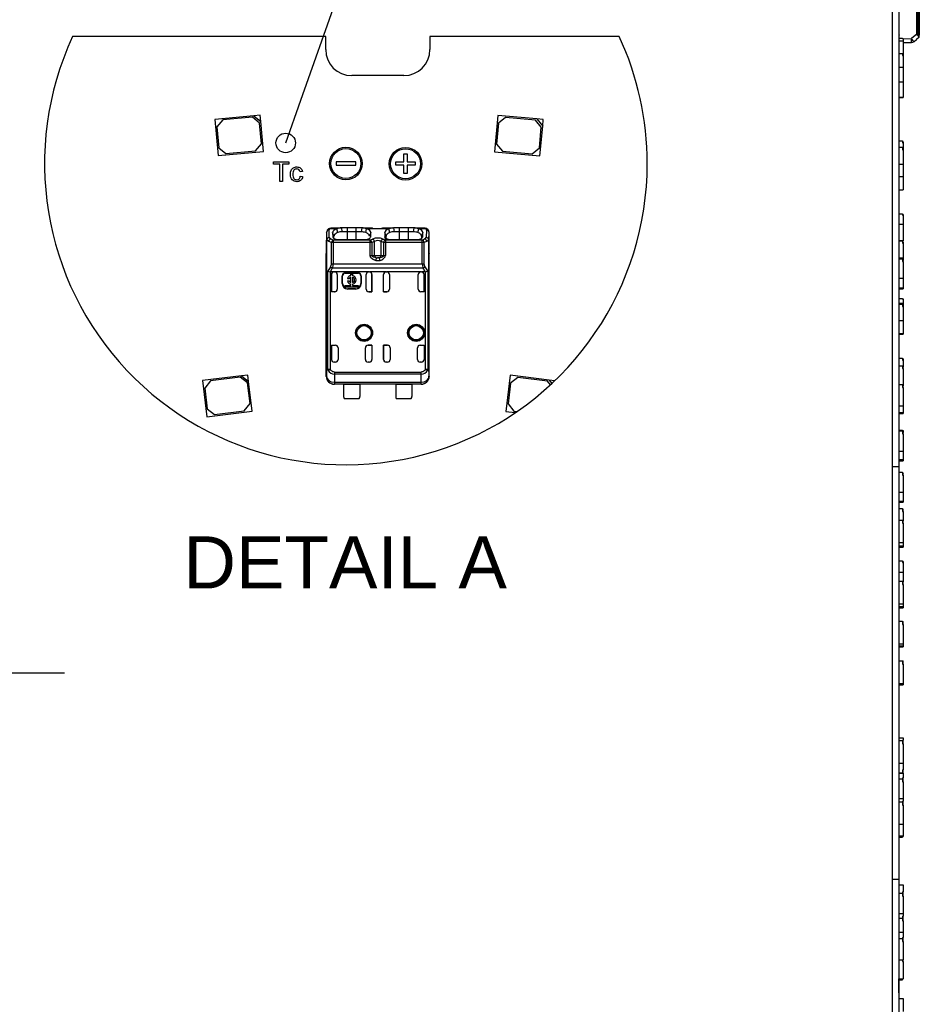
# Model space of a CAD drawing. Header units: millimetres. Extents: x 16 to 406, y 13 to 285.
# Tile 13 of 15: x 219 to 288, y 155 to 230. Entities that reach past the tile are written whole.
import ezdxf
from ezdxf import colors
from ezdxf.entities.mleader import LeaderData, LeaderLine
from ezdxf.enums import TextEntityAlignment as Align
from ezdxf.lldxf.tags import DXFTag
from ezdxf.math import Vec2, Vec3

# ---------------------------------------------------------------- set-up
doc = ezdxf.new("R2010")
doc.units = ezdxf.units.MM
for name, color, linetype in [('4010-411-12610_S', 7, 'Continuous'), ('Default', 7, 'Continuous'), ('LED_2835', 7, 'Continuous'), ('PCB_RDLED255', 7, 'Continuous')]:
    doc.layers.add(name, color=color, linetype=linetype)
doc.styles.add('SEACAD_Arial', font='arial.ttf')
tags = doc.linetypes.add('CENTER2', pattern=[28.575, 19.05, -3.175, 3.175, -3.175]).pattern_tags.tags
tags[10:11] = [DXFTag(74, 4), DXFTag(75, 0), DXFTag(340, '0'), DXFTag(46, 0.0), DXFTag(50, 0.0), DXFTag(44, 0.0), DXFTag(45, 0.0)]
tags[8:9] = [DXFTag(74, 4), DXFTag(75, 0), DXFTag(340, '0'), DXFTag(46, 0.0), DXFTag(50, 0.0), DXFTag(44, 0.0), DXFTag(45, 0.0)]
tags[6:7] = [DXFTag(74, 4), DXFTag(75, 0), DXFTag(340, '0'), DXFTag(46, 0.0), DXFTag(50, 0.0), DXFTag(44, 0.0), DXFTag(45, 0.0)]
tags[4:5] = [DXFTag(74, 4), DXFTag(75, 0), DXFTag(340, '0'), DXFTag(46, 0.0), DXFTag(50, 0.0), DXFTag(44, 0.0), DXFTag(45, 0.0)]

# ---------------------------------------------------------------- blocks, each defined once
blk = doc.blocks.new('_SE_FILLED')
at = {"color": 0}
blk.add_line((0, 0), (-1, 0), dxfattribs=at)
blk.add_solid([(0, 0), (-1, -0.1665), (-1, 0.1665), (0, 0)], dxfattribs=at)
blk = doc.blocks.new('SEANNOT_GROUP14')
at = {"layer": 'Default', "color": 7, "linetype": 'CENTER2'}
blk.add_line((91.539, 180.171), (222.039, 180.171), dxfattribs=at)
blk = doc.blocks.new('SE1')
at = {"layer": '4010-411-12610_S', "color": 7, "linetype": 'Continuous'}
for p, q in [((287.485, 229.215), (287.485, 234.109)), ((287.507, 229.215), (287.507, 234.109)), ((287.626, 229.151), (287.626, 232.917)), ((287.682, 232.888), (287.682, 229.151)), ((286.132, 228.925), (286.132, 231.275)), ((287.485, 229.215), (287.085, 228.879)), ((287.485, 229.215), (287.507, 229.215)), ((287.626, 229.151), (287.682, 229.151)), ((287.681, 229.039), (287.681, 229.149)), ((287.681, 229.039), (287.681, 229.149)), ((286.132, 229.046), (286.107, 229.046)), ((286.432, 228.873), (287.085, 228.879)), ((286.432, 228.573), (286.991, 228.578)), ((286.991, 228.578), (287.085, 228.579)), ((286.991, 228.578), (286.991, 228.578)), ((287.275, 228.649), (287.46, 228.805)), ((287.275, 228.649), (287.46, 228.804)), ((287.646, 228.96), (287.46, 228.805)), ((287.682, 229.037), (287.682, 229.04))]:
    blk.add_line(p, q, dxfattribs=at)
for centre, radius, start, end in [((286.407, 229.046), 0.3, 156.44354, 180), ((287.412, 229.168), 0.215, 343.84287, 355.48012), ((287.082, 228.879), 0.3, 270.5, 310), ((287.582, 229.037), 0.1, 309.99419, 360), ((287.583, 229.039), 0.0983, 309.34524, 352.5979)]:
    blk.add_arc(centre, radius, start, end, dxfattribs=at)
for centre, major_axis, ratio, start_param, end_param in [((287.582, 229.151), (-0.1, 0), 0.460753, 1.946366, 3.141593), ((287.082, 228.879), (-0.193, 0.23), 0.006685, 3.140919, 4.706789), ((287.082, 228.879), (0.003, -0.3), 0.008726, 0, 1.570727)]:
    blk.add_ellipse(centre, major_axis=major_axis, ratio=ratio, start_param=start_param, end_param=end_param, dxfattribs=at)
for points, knots in [([(287.618, 229.108), (287.607, 229.112), (287.585, 229.118), (287.555, 229.132), (287.527, 229.148), (287.5, 229.174), (287.49, 229.201), (287.485, 229.215)], [0, 0, 0, 0, 0.22116, 0.406893, 0.558337, 0.7658, 1, 1, 1, 1]), ([(287.626, 229.151), (287.62, 229.151), (287.595, 229.153), (287.564, 229.158), (287.539, 229.169), (287.53, 229.175), (287.521, 229.183), (287.512, 229.193), (287.508, 229.206), (287.507, 229.212), (287.507, 229.215)], [0, 0, 0, 0, 0.139359, 0.528699, 0.63957, 0.693828, 0.749169, 0.871848, 0.954914, 1, 1, 1, 1]), ([(287.646, 228.963), (287.645, 228.965), (287.644, 228.97), (287.642, 228.981), (287.638, 229.003), (287.631, 229.042), (287.623, 229.085), (287.618, 229.108)], [0.1255932, 0.1255932, 0.1255932, 0.1255932, 0.2419833, 0.3593718, 0.4749184, 0.720761, 1, 1, 1, 1])]:
    blk.add_open_spline(points, degree=3, knots=knots, dxfattribs=at)
at = {"layer": 'LED_2835', "color": 7, "linetype": 'Continuous'}
for p, q in [((286.107, 228.925), (286.382, 228.925)), ((286.107, 228.714), (286.432, 228.714)), ((286.382, 228.925), (286.382, 228.895)), ((286.382, 228.895), (286.432, 228.895)), ((286.432, 228.895), (286.432, 228.714)), ((286.432, 228.714), (286.432, 227.581)), ((286.107, 227.731), (286.382, 227.731)), ((286.382, 227.731), (286.382, 227.581)), ((286.382, 227.581), (286.432, 227.581)), ((286.432, 227.581), (286.432, 226.677)), ((286.107, 226.677), (286.432, 226.677)), ((286.432, 226.677), (286.432, 225.559)), ((286.107, 225.559), (286.432, 225.559)), ((286.432, 225.559), (286.432, 224.385)), ((286.107, 224.385), (286.432, 224.385)), ((286.107, 224.349), (286.432, 224.349)), ((286.432, 224.385), (286.432, 224.349)), ((286.107, 221.022), (286.382, 221.022)), ((286.382, 221.022), (286.382, 220.88)), ((286.382, 220.966), (286.432, 220.966)), ((286.382, 220.88), (286.432, 220.88)), ((286.432, 220.966), (286.432, 220.88)), ((286.432, 220.88), (286.432, 220.367)), ((286.107, 220.535), (286.382, 220.535)), ((286.382, 220.535), (286.382, 220.35)), ((286.382, 220.367), (286.432, 220.367)), ((286.382, 220.35), (286.432, 220.35)), ((286.432, 220.35), (286.432, 220.367)), ((286.432, 220.35), (286.432, 219.242)), ((286.107, 219.242), (286.432, 219.242)), ((286.432, 219.242), (286.432, 218.299)), ((286.107, 218.299), (286.432, 218.299)), ((286.432, 218.299), (286.432, 217.278)), ((286.107, 217.278), (286.432, 217.278)), ((286.107, 217.262), (286.432, 217.262)), ((286.432, 217.278), (286.432, 217.262)), ((286.107, 215.429), (286.382, 215.429)), ((286.382, 215.429), (286.382, 215.316)), ((286.382, 215.384), (286.432, 215.384)), ((286.382, 215.316), (286.432, 215.316)), ((286.432, 215.384), (286.432, 215.316)), ((286.432, 215.316), (286.432, 214.635)), ((286.107, 214.635), (286.432, 214.635)), ((286.432, 214.635), (286.432, 213.387)), ((286.107, 213.387), (286.432, 213.387)), ((286.107, 213.356), (286.382, 213.356)), ((286.382, 213.356), (286.382, 213.169)), ((286.382, 213.342), (286.432, 213.342)), ((286.382, 213.281), (286.432, 213.281)), ((286.432, 213.387), (286.432, 213.342)), ((286.432, 213.281), (286.432, 213.19)), ((286.382, 213.19), (286.432, 213.19)), ((286.382, 213.169), (286.432, 213.169)), ((286.432, 213.169), (286.432, 213.19)), ((286.432, 213.169), (286.432, 212.046)), ((286.107, 212.046), (286.432, 212.046)), ((286.107, 211.964), (286.382, 211.964)), ((286.382, 211.964), (286.382, 211.752)), ((286.382, 211.833), (286.432, 211.833)), ((286.382, 211.752), (286.432, 211.752)), ((286.432, 212.046), (286.432, 211.833)), ((286.432, 211.752), (286.432, 211.833)), ((286.432, 211.752), (286.432, 210.476)), ((286.107, 210.476), (286.432, 210.476)), ((286.432, 210.476), (286.432, 209.739)), ((286.107, 209.739), (286.432, 209.739)), ((286.107, 209.654), (286.432, 209.654)), ((286.432, 209.739), (286.432, 209.654)), ((286.107, 208.925), (286.382, 208.925)), ((286.382, 208.925), (286.382, 208.873)), ((286.382, 208.904), (286.432, 208.904)), ((286.382, 208.873), (286.432, 208.873)), ((286.432, 208.904), (286.432, 208.873)), ((286.432, 208.873), (286.432, 208.561)), ((286.107, 208.561), (286.432, 208.561)), ((286.107, 208.473), (286.382, 208.473)), ((286.382, 208.473), (286.382, 208.296)), ((286.382, 208.296), (286.432, 208.296)), ((286.382, 208.296), (286.432, 208.296)), ((286.432, 208.561), (286.432, 208.296)), ((286.432, 208.296), (286.432, 207.235)), ((286.107, 207.235), (286.432, 207.235)), ((286.432, 207.235), (286.432, 206.245)), ((286.107, 206.245), (286.432, 206.245)), ((286.107, 206.175), (286.432, 206.175)), ((286.432, 206.245), (286.432, 206.175)), ((286.107, 204.338), (286.382, 204.338)), ((286.382, 204.338), (286.382, 204.191)), ((286.382, 204.279), (286.432, 204.279)), ((286.382, 204.191), (286.432, 204.191)), ((286.432, 204.279), (286.432, 204.191)), ((286.432, 204.191), (286.432, 203.645)), ((286.107, 203.761), (286.382, 203.761)), ((286.382, 203.761), (286.382, 203.54)), ((286.382, 203.645), (286.432, 203.645)), ((286.382, 203.54), (286.432, 203.54)), ((286.432, 203.54), (286.432, 203.645)), ((286.432, 203.54), (286.432, 202.22)), ((286.107, 202.31), (286.382, 202.31)), ((286.382, 202.31), (286.382, 202.077)), ((286.382, 202.22), (286.432, 202.22)), ((286.382, 202.077), (286.432, 202.077)), ((286.432, 202.077), (286.432, 202.22)), ((286.432, 202.077), (286.432, 200.679)), ((286.107, 200.679), (286.432, 200.679)), ((286.432, 200.679), (286.432, 200.173)), ((286.107, 200.173), (286.432, 200.173)), ((286.107, 200.08), (286.432, 200.08)), ((286.432, 200.173), (286.432, 200.08)), ((286.107, 198.812), (286.382, 198.812)), ((286.107, 198.746), (286.382, 198.746)), ((286.382, 198.812), (286.382, 198.746)), ((286.382, 198.781), (286.432, 198.781)), ((286.382, 198.746), (286.382, 198.523)), ((286.382, 198.735), (286.432, 198.735)), ((286.382, 198.632), (286.432, 198.632)), ((286.382, 198.523), (286.432, 198.523)), ((286.432, 198.781), (286.432, 198.735)), ((286.432, 198.735), (286.432, 198.632)), ((286.432, 198.523), (286.432, 198.632)), ((286.432, 198.523), (286.432, 197.187)), ((286.107, 197.187), (286.432, 197.187)), ((286.432, 197.187), (286.432, 196.551)), ((286.107, 196.551), (286.432, 196.551)), ((286.107, 196.462), (286.432, 196.462)), ((286.432, 196.551), (286.432, 196.462)), ((286.107, 195.572), (286.382, 195.572)), ((286.382, 195.572), (286.382, 195.355)), ((286.382, 195.485), (286.432, 195.485)), ((286.382, 195.447), (286.432, 195.447)), ((286.382, 195.355), (286.432, 195.355)), ((286.432, 195.485), (286.432, 195.447)), ((286.432, 195.355), (286.432, 195.447)), ((286.432, 195.355), (286.432, 194.056)), ((286.107, 194.056), (286.432, 194.056)), ((286.432, 194.056), (286.432, 193.356)), ((286.107, 193.356), (286.432, 193.356)), ((286.107, 193.27), (286.432, 193.27)), ((286.432, 193.356), (286.432, 193.27)), ((286.107, 192.795), (286.382, 192.795)), ((286.382, 192.795), (286.382, 192.553)), ((286.382, 192.735), (286.432, 192.735)), ((286.382, 192.553), (286.432, 192.553)), ((286.432, 192.553), (286.432, 192.735)), ((286.432, 192.553), (286.432, 191.857)), ((286.107, 191.903), (286.382, 191.903)), ((286.382, 191.903), (286.382, 191.657)), ((286.382, 191.857), (286.432, 191.857)), ((286.382, 191.657), (286.432, 191.657)), ((286.432, 191.657), (286.432, 191.857)), ((286.432, 191.657), (286.432, 190.183)), ((286.107, 190.183), (286.432, 190.183)), ((286.107, 189.925), (286.432, 189.925)), ((286.107, 189.827), (286.432, 189.827)), ((286.432, 190.183), (286.432, 189.925)), ((286.432, 189.925), (286.432, 189.827)), ((286.107, 188.774), (286.382, 188.774)), ((286.382, 188.774), (286.382, 188.649)), ((286.382, 188.724), (286.432, 188.724)), ((286.382, 188.649), (286.432, 188.649)), ((286.432, 188.724), (286.432, 188.649)), ((286.432, 188.649), (286.432, 187.899)), ((286.107, 187.899), (286.432, 187.899)), ((286.432, 187.899), (286.432, 187.162)), ((286.107, 187.201), (286.382, 187.201)), ((286.382, 187.201), (286.382, 186.954)), ((286.382, 187.162), (286.432, 187.162)), ((286.382, 186.954), (286.432, 186.954)), ((286.432, 186.954), (286.432, 187.162)), ((286.432, 186.954), (286.432, 185.472)), ((286.107, 185.472), (286.432, 185.472)), ((286.432, 185.472), (286.432, 185.253)), ((286.107, 185.253), (286.432, 185.253)), ((286.107, 185.155), (286.432, 185.155)), ((286.432, 185.253), (286.432, 185.155)), ((286.107, 184.143), (286.382, 184.143)), ((286.382, 184.143), (286.382, 183.894)), ((286.382, 184.117), (286.432, 184.117)), ((286.382, 183.894), (286.432, 183.894)), ((286.432, 183.894), (286.432, 184.117)), ((286.432, 183.894), (286.432, 182.402)), ((286.107, 182.402), (286.432, 182.402)), ((286.107, 182.256), (286.432, 182.256)), ((286.432, 182.402), (286.432, 182.256)), ((286.432, 182.256), (286.432, 182.157)), ((286.107, 182.157), (286.432, 182.157)), ((286.107, 181.096), (286.382, 181.096)), ((286.382, 181.096), (286.382, 180.846)), ((286.382, 181.096), (286.432, 181.096)), ((286.382, 180.846), (286.432, 180.846)), ((286.432, 180.846), (286.432, 181.096)), ((286.432, 180.846), (286.432, 179.346)), ((286.107, 179.346), (286.432, 179.346)), ((286.107, 179.246), (286.432, 179.246)), ((286.432, 179.346), (286.432, 179.246)), ((286.107, 175.187), (286.432, 175.187)), ((286.107, 174.968), (286.382, 174.968)), ((286.382, 175.007), (286.432, 175.007)), ((286.382, 175.007), (286.382, 174.968)), ((286.382, 174.968), (286.382, 174.721)), ((286.382, 174.721), (286.432, 174.721)), ((286.432, 175.187), (286.432, 175.007)), ((286.432, 174.721), (286.432, 175.007)), ((286.432, 174.721), (286.432, 173.239)), ((286.107, 173.239), (286.432, 173.239)), ((286.432, 173.239), (286.432, 172.709)), ((286.107, 172.493), (286.382, 172.493)), ((286.107, 172.46), (286.432, 172.46)), ((286.382, 172.709), (286.432, 172.709)), ((286.382, 172.709), (286.382, 172.493)), ((286.382, 172.493), (286.382, 172.46)), ((286.432, 172.46), (286.432, 172.709)), ((286.432, 172.46), (286.432, 172.104)), ((286.107, 172.027), (286.382, 172.027)), ((286.382, 172.104), (286.432, 172.104)), ((286.382, 172.104), (286.382, 172.027)), ((286.382, 172.027), (286.382, 171.789)), ((286.382, 171.789), (286.432, 171.789)), ((286.432, 171.789), (286.432, 172.104)), ((286.432, 171.789), (286.432, 170.514)), ((286.107, 170.514), (286.432, 170.514)), ((286.107, 170.257), (286.382, 170.257)), ((286.382, 170.303), (286.432, 170.303)), ((286.382, 170.303), (286.382, 170.257)), ((286.382, 170.257), (286.382, 170.012)), ((286.432, 170.514), (286.432, 170.303)), ((286.432, 170.012), (286.432, 170.303)), ((286.382, 170.012), (286.432, 170.012)), ((286.432, 170.012), (286.432, 168.537)), ((286.107, 168.537), (286.432, 168.537)), ((286.432, 168.537), (286.432, 167.643)), ((286.107, 167.643), (286.432, 167.643)), ((286.107, 167.546), (286.382, 167.546)), ((286.382, 167.606), (286.432, 167.606)), ((286.382, 167.606), (286.382, 167.546)), ((286.432, 167.643), (286.432, 167.606)), ((286.107, 163.879), (286.432, 163.879)), ((286.382, 163.357), (286.432, 163.357)), ((286.382, 163.357), (286.382, 163.244)), ((286.432, 163.879), (286.432, 163.357)), ((286.432, 163.021), (286.432, 163.357)), ((286.107, 163.244), (286.382, 163.244)), ((286.382, 163.244), (286.382, 163.021)), ((286.382, 163.021), (286.432, 163.021)), ((286.432, 163.021), (286.432, 161.685)), ((286.107, 161.685), (286.432, 161.685)), ((286.107, 161.319), (286.382, 161.319)), ((286.382, 161.487), (286.432, 161.487)), ((286.382, 161.487), (286.382, 161.319)), ((286.382, 161.319), (286.382, 161.134)), ((286.382, 161.134), (286.432, 161.134)), ((286.432, 161.685), (286.432, 161.487)), ((286.432, 161.134), (286.432, 161.487)), ((286.432, 161.134), (286.432, 160.262)), ((286.107, 160.262), (286.432, 160.262)), ((286.107, 159.756), (286.382, 159.756)), ((286.382, 159.846), (286.432, 159.846)), ((286.382, 159.846), (286.382, 159.756)), ((286.382, 159.756), (286.382, 159.523)), ((286.432, 160.262), (286.432, 159.846)), ((286.432, 159.523), (286.432, 159.846)), ((286.382, 159.523), (286.432, 159.523)), ((286.432, 159.523), (286.432, 158.124)), ((286.107, 158.124), (286.432, 158.124)), ((286.382, 158.124), (286.382, 157.997)), ((286.432, 157.997), (286.432, 158.124)), ((286.382, 157.997), (286.432, 157.997)), ((286.432, 157.997), (286.432, 156.669)), ((286.107, 156.669), (286.432, 156.669)), ((286.112, 156.58), (286.382, 156.58)), ((286.382, 156.669), (286.382, 156.58)), ((286.107, 155.15), (286.432, 155.15)), ((286.432, 155.15), (286.432, 154.167))]:
    blk.add_line(p, q, dxfattribs=at)
at = {"layer": 'PCB_RDLED255', "color": 7, "linetype": 'Continuous'}
for p, q in [((285.607, 241.921), (285.607, 196.014)), ((286.107, 241.921), (286.107, 196.014)), ((285.607, 196.014), (285.607, 164.328)), ((285.607, 196.014), (286.107, 196.014)), ((286.107, 196.014), (286.107, 164.328)), ((285.607, 164.328), (285.607, 118.421)), ((285.607, 164.328), (286.107, 164.328)), ((286.107, 164.328), (286.107, 118.421)), ((286.112, 155.654), (286.112, 156.669)), ((286.107, 155.654), (286.112, 155.654)), ((286.112, 155.598), (286.107, 155.598)), ((286.112, 155.598), (286.112, 155.653))]:
    blk.add_line(p, q, dxfattribs=at)
blk = doc.blocks.new('SE4')
at = {"layer": '4010-411-12610_S', "color": 7, "linetype": 'Continuous'}
for p, q in [((242.163, 213.994), (242.213, 214.088)), ((242.377, 213.6), (242.363, 214.182)), ((242.96, 214.276), (242.403, 214.276)), ((242.559, 214.336), (243.312, 214.336)), ((243.034, 213.995), (242.962, 214.276)), ((243.753, 214.336), (243.312, 214.336)), ((243.312, 214.336), (243.352, 214.037)), ((243.753, 214.037), (243.352, 214.037)), ((243.753, 214.336), (243.753, 214.037)), ((244.453, 214.336), (243.753, 214.336)), ((244.453, 214.037), (243.753, 214.037)), ((243.753, 214.037), (243.753, 213.441)), ((244.453, 214.037), (244.453, 214.336)), ((244.894, 214.336), (244.453, 214.336)), ((244.854, 214.037), (244.453, 214.037)), ((244.453, 213.441), (244.453, 214.037)), ((244.854, 214.037), (244.894, 214.336)), ((244.894, 214.336), (245.682, 214.336)), ((245.177, 213.994), (245.249, 214.275)), ((246.96, 214.276), (245.247, 214.276)), ((245.682, 214.336), (245.709, 214.335)), ((246.497, 214.336), (246.524, 214.336)), ((246.524, 214.336), (247.312, 214.336)), ((247.034, 213.995), (246.962, 214.276)), ((247.312, 214.336), (247.352, 214.037)), ((247.753, 214.336), (247.312, 214.336)), ((247.753, 214.037), (247.352, 214.037)), ((247.753, 214.336), (247.753, 214.037)), ((248.453, 214.336), (247.753, 214.336)), ((247.753, 214.037), (247.753, 213.441)), ((248.453, 214.037), (247.753, 214.037)), ((248.894, 214.336), (248.453, 214.336)), ((248.453, 214.037), (248.453, 214.336)), ((248.854, 214.037), (248.453, 214.037)), ((248.453, 213.441), (248.453, 214.037)), ((248.854, 214.037), (248.894, 214.336)), ((248.894, 214.336), (249.647, 214.336)), ((249.177, 213.994), (249.249, 214.275)), ((249.803, 214.276), (249.247, 214.276)), ((249.843, 214.182), (249.83, 213.6)), ((242.163, 213.994), (242.163, 212.386)), ((242.163, 213.994), (242.177, 213.412)), ((242.177, 203.624), (242.177, 213.412)), ((242.182, 213.412), (242.177, 213.412)), ((242.182, 203.624), (242.182, 213.412)), ((242.337, 213.306), (242.182, 213.412)), ((242.562, 213.232), (242.337, 213.306)), ((242.64, 213.992), (242.643, 213.663)), ((242.74, 213.709), (242.64, 213.992)), ((242.687, 213.42), (242.687, 213.232)), ((242.687, 213.42), (245.519, 213.42)), ((242.742, 213.549), (242.74, 213.709)), ((243.254, 213.441), (244.954, 213.441)), ((245.566, 213.991), (245.466, 213.709)), ((245.519, 213.232), (245.519, 213.42)), ((245.563, 213.663), (245.566, 213.992)), ((245.857, 213.3), (245.645, 213.232)), ((245.857, 212.236), (245.857, 213.3)), ((246.562, 213.232), (246.35, 213.3)), ((246.35, 213.3), (246.35, 212.236)), ((246.64, 213.992), (246.643, 213.663)), ((246.74, 213.709), (246.64, 213.992)), ((246.743, 213.381), (246.643, 213.663)), ((246.687, 213.42), (249.519, 213.42)), ((246.687, 213.42), (246.687, 213.232)), ((246.742, 213.549), (246.74, 213.709)), ((247.254, 213.441), (248.954, 213.441)), ((249.466, 213.709), (249.465, 213.591)), ((249.566, 213.991), (249.466, 213.709)), ((249.519, 213.232), (249.519, 213.42)), ((249.563, 213.663), (249.566, 213.992)), ((249.87, 213.306), (249.645, 213.232)), ((250.024, 213.412), (249.87, 213.306)), ((250.03, 213.412), (250.024, 213.412)), ((250.024, 203.624), (250.024, 213.412)), ((250.03, 213.412), (250.043, 213.994)), ((250.03, 213.412), (250.03, 203.624)), ((250.043, 212.386), (250.043, 213.994)), ((242.562, 211.592), (242.562, 213.232)), ((242.687, 213.232), (242.562, 213.232)), ((245.519, 213.232), (242.687, 213.232)), ((242.687, 213.232), (242.687, 211.592)), ((245.519, 212.236), (245.519, 213.232)), ((245.645, 213.232), (245.519, 213.232)), ((245.645, 213.232), (245.645, 212.236)), ((246.687, 213.232), (246.562, 213.232)), ((246.562, 212.236), (246.562, 213.232)), ((249.519, 213.232), (246.687, 213.232)), ((246.687, 213.232), (246.687, 212.236)), ((249.519, 211.592), (249.519, 213.232)), ((249.645, 213.232), (249.519, 213.232)), ((249.645, 213.232), (249.645, 211.592)), ((242.153, 202.936), (242.153, 212.386)), ((242.163, 212.386), (242.153, 212.386)), ((242.163, 212.386), (242.163, 212.393)), ((245.519, 212.236), (245.645, 212.236)), ((245.645, 212.236), (245.857, 212.236)), ((245.991, 212.039), (245.768, 212.107)), ((245.857, 212.236), (246.35, 212.236)), ((245.991, 212.039), (245.961, 211.843)), ((245.961, 211.843), (246.245, 211.843)), ((246.091, 212.036), (246.075, 212.036)), ((246.215, 212.039), (246.091, 212.036)), ((246.215, 212.039), (246.245, 211.843)), ((246.35, 212.236), (246.562, 212.236)), ((246.562, 212.236), (246.687, 212.236)), ((250.044, 212.393), (250.043, 212.386)), ((250.053, 212.386), (250.043, 212.386)), ((250.053, 202.936), (250.053, 212.386)), ((242.467, 211.365), (242.268, 211.029)), ((242.268, 203.496), (242.268, 211.029)), ((242.562, 211.592), (242.687, 211.592)), ((249.596, 211.252), (242.61, 211.252)), ((242.687, 211.592), (249.519, 211.592)), ((249.519, 211.592), (249.645, 211.592)), ((249.939, 211.033), (249.739, 211.365)), ((249.939, 211.033), (249.939, 203.496)), ((242.447, 210.971), (242.447, 203.496)), ((242.447, 210.971), (242.465, 210.969)), ((242.748, 210.969), (242.465, 210.969)), ((242.548, 209.436), (242.548, 210.769)), ((242.549, 210.769), (242.548, 210.769)), ((242.549, 210.769), (242.549, 209.443)), ((242.748, 210.969), (242.793, 210.969)), ((245.413, 210.969), (242.793, 210.969)), ((242.993, 210.769), (242.993, 209.636)), ((243.377, 210.069), (243.377, 210.669)), ((243.403, 210.669), (243.377, 210.669)), ((243.403, 210.069), (243.403, 210.669)), ((243.603, 210.896), (244.603, 210.896)), ((243.603, 210.896), (243.603, 210.869)), ((243.603, 210.869), (244.603, 210.869)), ((243.905, 210.437), (243.778, 210.437)), ((243.778, 210.271), (243.905, 210.271)), ((244.039, 210.789), (244.172, 210.789)), ((244.039, 210.685), (244.039, 210.789)), ((244.039, 210.148), (244.039, 210.561)), ((244.172, 210.789), (244.172, 210.685)), ((244.172, 210.561), (244.172, 210.148)), ((244.603, 210.869), (244.603, 210.896)), ((244.83, 210.669), (244.803, 210.669)), ((244.803, 210.669), (244.803, 210.069)), ((244.83, 210.669), (244.83, 210.069)), ((245.213, 209.636), (245.213, 210.769)), ((245.413, 210.969), (245.459, 210.969)), ((246.748, 210.969), (245.459, 210.969)), ((245.657, 210.769), (245.657, 209.443)), ((245.659, 210.769), (245.657, 210.769)), ((245.659, 209.436), (245.659, 210.769)), ((246.548, 209.436), (246.548, 210.769)), ((246.549, 210.769), (246.548, 210.769)), ((246.549, 209.443), (246.549, 210.769)), ((246.748, 210.969), (246.793, 210.969)), ((249.413, 210.969), (246.793, 210.969)), ((246.993, 210.769), (246.993, 209.636)), ((249.213, 209.636), (249.213, 210.769)), ((249.413, 210.969), (249.459, 210.969)), ((249.741, 210.969), (249.459, 210.969)), ((249.657, 210.769), (249.657, 209.443)), ((249.659, 210.769), (249.657, 210.769)), ((249.659, 209.436), (249.659, 210.769)), ((249.759, 203.496), (249.759, 210.971)), ((243.377, 210.069), (243.403, 210.069)), ((243.611, 209.789), (243.611, 209.921)), ((243.611, 209.921), (244.039, 209.921)), ((244.599, 209.789), (243.611, 209.789)), ((244.403, 209.669), (243.803, 209.669)), ((243.803, 209.669), (243.803, 209.643)), ((244.403, 209.643), (243.803, 209.643)), ((244.039, 209.921), (244.039, 210.023)), ((244.172, 210.023), (244.172, 209.921)), ((244.172, 209.921), (244.599, 209.921)), ((244.403, 209.643), (244.403, 209.669)), ((244.599, 209.921), (244.599, 209.789)), ((244.803, 210.069), (244.83, 210.069)), ((242.549, 209.443), (242.548, 209.436)), ((242.793, 209.436), (242.548, 209.436)), ((242.801, 209.443), (242.549, 209.443)), ((242.801, 209.443), (242.793, 209.436)), ((245.406, 209.443), (245.657, 209.443)), ((245.406, 209.443), (245.413, 209.436)), ((245.659, 209.436), (245.413, 209.436)), ((245.657, 209.443), (245.659, 209.436)), ((246.549, 209.443), (246.548, 209.436)), ((246.793, 209.436), (246.548, 209.436)), ((246.549, 209.443), (246.8, 209.443)), ((246.8, 209.443), (246.793, 209.436)), ((249.657, 209.443), (249.406, 209.443)), ((249.406, 209.443), (249.413, 209.436)), ((249.659, 209.436), (249.413, 209.436)), ((249.657, 209.443), (249.659, 209.436)), ((242.548, 204.236), (242.548, 205.336)), ((242.548, 205.336), (242.853, 205.336)), ((242.549, 205.329), (242.548, 205.336)), ((242.549, 205.329), (242.853, 205.329)), ((242.549, 205.329), (242.549, 204.236)), ((242.853, 205.329), (242.853, 205.336)), ((243.053, 205.136), (243.053, 204.236)), ((245.153, 204.236), (245.153, 205.136)), ((245.353, 205.336), (245.659, 205.336)), ((245.353, 205.336), (245.353, 205.329)), ((245.657, 205.329), (245.353, 205.329)), ((245.657, 205.329), (245.659, 205.336)), ((245.657, 205.329), (245.657, 204.236)), ((245.659, 205.336), (245.659, 204.236)), ((246.548, 204.236), (246.548, 205.336)), ((246.548, 205.336), (246.853, 205.336)), ((246.549, 205.329), (246.548, 205.336)), ((246.853, 205.329), (246.549, 205.329)), ((246.549, 205.329), (246.549, 204.236)), ((246.853, 205.329), (246.853, 205.336)), ((247.053, 205.136), (247.053, 204.236)), ((249.153, 204.236), (249.153, 205.136)), ((249.353, 205.336), (249.659, 205.336)), ((249.353, 205.336), (249.353, 205.329)), ((249.353, 205.329), (249.657, 205.329)), ((249.657, 205.329), (249.659, 205.336)), ((249.657, 205.329), (249.657, 204.236)), ((249.659, 205.336), (249.659, 204.236)), ((242.548, 204.236), (242.549, 204.236)), ((245.657, 204.236), (245.659, 204.236)), ((246.548, 204.236), (246.549, 204.236)), ((249.657, 204.236), (249.659, 204.236)), ((242.177, 203.624), (242.17, 202.953)), ((242.177, 203.624), (242.182, 203.624)), ((242.268, 203.496), (242.447, 203.496)), ((242.282, 203.41), (242.447, 203.496)), ((242.853, 204.036), (242.748, 204.036)), ((245.459, 204.036), (245.353, 204.036)), ((246.853, 204.036), (246.748, 204.036)), ((249.459, 204.036), (249.353, 204.036)), ((249.759, 203.496), (249.939, 203.496)), ((249.914, 203.416), (249.759, 203.496)), ((250.024, 203.624), (250.03, 203.624)), ((250.037, 202.953), (250.03, 203.624)), ((242.153, 202.936), (242.17, 202.953)), ((242.775, 203.115), (242.771, 202.493)), ((242.776, 203.268), (249.43, 203.268)), ((242.776, 203.268), (242.776, 203.115)), ((249.43, 203.115), (242.776, 203.115)), ((249.43, 203.115), (249.43, 203.268)), ((249.436, 202.493), (249.431, 203.115)), ((249.924, 203.41), (249.914, 203.416)), ((250.037, 202.953), (250.053, 202.936)), ((242.768, 202.351), (242.753, 202.351)), ((242.753, 202.336), (242.753, 202.351)), ((243.478, 202.336), (242.753, 202.336)), ((242.768, 202.351), (242.77, 202.353)), ((242.77, 202.493), (249.436, 202.493)), ((242.77, 202.493), (242.77, 202.353)), ((249.437, 202.353), (242.77, 202.353)), ((243.478, 202.338), (244.728, 202.338)), ((243.478, 202.338), (243.478, 201.386)), ((244.728, 202.338), (244.728, 201.386)), ((247.478, 202.336), (244.728, 202.336)), ((247.478, 202.338), (248.728, 202.338)), ((247.478, 202.338), (247.478, 201.386)), ((248.728, 202.338), (248.728, 201.386)), ((249.453, 202.336), (248.728, 202.336)), ((249.437, 202.353), (249.437, 202.493)), ((249.437, 202.353), (249.438, 202.351)), ((249.438, 202.351), (249.453, 202.351)), ((249.453, 202.336), (249.453, 202.351)), ((243.528, 201.236), (244.678, 201.236)), ((247.528, 201.236), (248.678, 201.236))]:
    blk.add_line(p, q, dxfattribs=at)
for centre, radius in [((245.053, 206.286), 0.657), ((245.053, 206.286), 0.586), ((245.053, 206.286), 0.552), ((245.053, 206.286), 0.55), ((249.053, 206.286), 0.657), ((249.053, 206.286), 0.586), ((249.053, 206.286), 0.552), ((249.053, 206.286), 0.55)]:
    blk.add_circle(centre, radius, dxfattribs=at)
for centre, radius, start, end in [((242.358, 213.987), 0.195, 88.48459, 177.9947), ((242.512, 213.951), 0.373, 90.19516, 125.28661), ((243.262, 213.57), 0.768, 86.27538, 113.21533), ((243.32, 213.055), 0.983, 88.10108, 107.04825), ((244.867, 212.909), 1.128, 74.19842, 90.66781), ((244.945, 213.575), 0.763, 66.72984, 93.84838), ((246.103, 216.279), 1.983, 258.55092, 281.47508), ((247.262, 213.569), 0.768, 86.25794, 113.18384), ((247.32, 213.055), 0.983, 88.1004, 107.04597), ((248.867, 212.909), 1.128, 74.19853, 90.66868), ((248.945, 213.575), 0.763, 66.7079, 93.85406), ((249.71, 213.975), 0.346, 45.99094, 81.64475), ((249.827, 214.11), 0.167, 43.11758, 98.16286), ((249.849, 213.987), 0.195, 2.00873, 91.51606), ((249.69, 213.984), 0.353, 0.50266, 42.65083), ((242.388, 213.394), 0.207, 93.11464, 174.83654), ((242.565, 213.271), 0.231, 105.46612, 171.31299), ((242.656, 213.804), 0.346, 216.13014, 243.83762), ((242.941, 214.32), 0.935, 242.0828, 254.23594), ((242.809, 213.202), 0.249, 119.27157, 173.17257), ((245.397, 213.202), 0.249, 6.8284, 60.72731), ((246.103, 212.444), 1.122, 68.51839, 111.48167), ((245.627, 213.265), 0.232, 8.5939, 73.72372), ((246.103, 212.952), 0.426, 54.70197, 125.29806), ((246.95, 214.345), 0.962, 243.05736, 254.18187), ((246.809, 213.202), 0.249, 119.27675, 173.16842), ((249.265, 214.319), 0.934, 285.76195, 297.932), ((249.397, 213.202), 0.249, 6.82926, 60.7266), ((249.55, 213.804), 0.346, 296.17127, 323.85879), ((249.641, 213.271), 0.231, 8.61283, 74.6201), ((249.819, 213.394), 0.206, 5.04876, 86.99137), ((246.059, 212.704), 0.668, 264.13428, 271.30051), ((242.513, 211.479), 0.513, 241.46541, 262.63248), ((243.764, 210.484), 1.386, 146.32471, 159.48489), ((242.201, 211.61), 0.362, 317.48896, 357.18392), ((242.765, 211.594), 0.376, 217.5468, 245.63361), ((241.866, 211.6), 0.821, 334.90956, 359.42448), ((250.348, 211.602), 0.829, 180.69705, 204.96949), ((248.443, 210.484), 1.386, 20.5133, 33.67456), ((250.009, 211.611), 0.365, 183.00931, 222.31929), ((249.712, 211.396), 0.427, 276.32785, 301.97261), ((243.603, 210.669), 0.226, 90, 180), ((243.603, 210.669), 0.2, 90, 180), ((244.105, 210.354), 0.337, 101.32726, 165.79581), ((244.105, 210.354), 0.337, 194.20419, 258.67274), ((244.105, 210.354), 0.217, 107.78466, 157.56802), ((244.105, 210.354), 0.217, 202.43198, 252.21534), ((244.105, 210.354), 0.337, 281.32726, 78.67274), ((244.105, 210.354), 0.217, 287.78466, 72.21534), ((244.603, 210.669), 0.226, 0, 90), ((244.603, 210.669), 0.2, 0, 90), ((243.803, 210.069), 0.426, 180, 270), ((243.803, 210.069), 0.4, 180, 270), ((244.403, 210.069), 0.426, 270, 360), ((244.403, 210.069), 0.4, 270, 0), ((242.853, 204.236), 0.2, 270, 0), ((245.353, 204.236), 0.2, 180, 270), ((246.853, 204.236), 0.2, 270, 0), ((249.353, 204.236), 0.2, 180, 270), ((242.481, 203.487), 0.213, 177.68902, 201.18316), ((249.723, 203.489), 0.216, 338.80787, 1.99039), ((242.77, 202.953), 0.6, 180.00397, 269.99564), ((242.788, 203.696), 0.581, 209.48442, 268.81258), ((249.418, 203.697), 0.582, 271.25693, 330.52506), ((249.436, 202.953), 0.6, 270.00436, 359.99716), ((243.728, 201.386), 0.25, 180, 216.8699), ((244.478, 201.386), 0.25, 323.1301, 0), ((247.728, 201.386), 0.25, 180, 216.8699), ((248.478, 201.386), 0.25, 323.1301, 0)]:
    blk.add_arc(centre, radius, start, end, dxfattribs=at)
for centre, major_axis, ratio, start_param, end_param in [((242.403, 214.088), (0.148, -0.134), 0.8975, 3.122934, 3.932999), ((242.403, 214.088), (0.148, -0.134), 0.8975, 2.254597, 3.122934), ((243.265, 214.184), (0.902, -0.001), 0.342128, 2.840825, 3.150345), ((242.559, 214.136), (0, -0.2), 0.754543, 3.141545, 3.42208), ((249.647, 214.136), (0, 0.2), 0.754543, 5.888059, 6.283069), ((248.943, 214.184), (-0.9, 0), 0.34204, 3.132956, 3.443098), ((242.377, 213.412), (-0.2, -0.005), 0.939661, 4.689874, 6.257729), ((244.907, 213.663), (0.938, 0), 0.34202, -0.859272, -0.576897), ((249.83, 213.412), (-0.2, 0.005), 0.939661, 3.166998, 4.734915), ((242.753, 212.386), (-0.6, 0), 0.999962, 6.103357, 6.283185), ((246.021, 212.236), (0, -0.2), 0.821429, 4.712389, 6.100671), ((246.185, 212.236), (0, 0.2), 0.821429, 3.324107, 4.712389), ((249.453, 212.386), (-0.6, 0), 0.999962, 3.141593, 3.321418), ((242.748, 210.769), (0.2, 0), 0.999994, 1.570796, 3.141593), ((242.749, 210.769), (0.2, 0), 0.999994, 1.570796, 3.141593), ((242.793, 210.769), (0.2, 0), 0.999848, 0, 1.570796), ((245.413, 210.769), (-0.2, 0), 0.999848, 4.712389, 6.283185), ((245.457, 210.769), (-0.2, 0), 0.999994, 3.141593, 4.712389), ((245.459, 210.769), (-0.2, 0), 0.999994, 3.141593, 4.712389), ((246.748, 210.769), (0.2, 0), 0.999994, 1.570796, 3.141593), ((246.749, 210.769), (0.2, 0), 0.999994, 1.570796, 3.141593), ((246.793, 210.769), (0.2, 0), 0.999848, 0, 1.570796), ((249.413, 210.769), (-0.2, 0), 0.999848, 4.712389, 6.283185), ((249.457, 210.769), (-0.2, 0), 0.999994, 3.141593, 4.712389), ((249.459, 210.769), (-0.2, 0), 0.999994, 3.141593, 4.712389), ((242.793, 209.636), (0.141, 0.141), 0.999695, 3.926839, 5.497939), ((242.8, 209.643), (0.141, 0.141), 0.999695, 3.932239, 4.712389), ((245.413, 209.636), (-0.141, 0.141), 0.999695, 0.785246, 2.356347), ((245.406, 209.643), (-0.141, 0.141), 0.999695, 1.570796, 2.356347), ((246.793, 209.636), (0.141, 0.141), 0.999695, 3.926838, 5.497939), ((246.8, 209.643), (0.141, 0.141), 0.999695, 3.926838, 4.712389), ((249.413, 209.636), (-0.141, 0.141), 0.999695, 0.785246, 2.356347), ((249.406, 209.643), (-0.141, 0.141), 0.999695, 1.570796, 2.356347), ((242.853, 205.136), (0, -0.2), 0.999848, 1.570796, 3.141601), ((242.853, 205.129), (0, -0.2), 0.999848, 1.570796, 3.141601), ((245.353, 205.136), (0, -0.2), 0.999848, 3.141593, 4.712389), ((245.353, 205.129), (0, -0.2), 0.999848, 3.141592, 4.712389), ((246.853, 205.136), (0, -0.2), 0.999848, 1.570796, 3.141593), ((246.853, 205.129), (0, -0.2), 0.999848, 1.570796, 3.141593), ((249.353, 205.136), (0, -0.2), 0.999848, 3.141593, 4.712389), ((249.353, 205.129), (0, -0.2), 0.999848, 3.141592, 4.712389), ((242.748, 204.236), (0.2, 0), 0.999994, 3.141593, 4.712389), ((242.749, 204.236), (0.2, 0), 0.999994, 3.141593, 4.712375), ((245.457, 204.236), (-0.2, 0), 0.999994, 1.570796, 3.141593), ((245.459, 204.236), (-0.2, 0), 0.999994, 1.570796, 3.141593), ((246.748, 204.236), (0.2, 0), 0.999994, 3.141593, 4.712389), ((246.749, 204.236), (0.2, 0), 0.999994, 3.141593, 4.712389), ((249.457, 204.236), (-0.2, 0), 0.999994, 1.57081, 3.141593), ((249.459, 204.236), (-0.2, 0), 0.999994, 1.570796, 3.141593), ((242.753, 202.936), (0.424, 0.424), 0.999924, 2.35623, 3.926978), ((242.77, 202.953), (-0.6, 0.006), 0.766027, 0.013567, 1.579437), ((249.437, 202.953), (-0.6, -0.006), 0.766027, 1.562157, 3.128038), ((249.453, 202.936), (-0.424, 0.424), 0.999924, 2.356207, 3.926956)]:
    blk.add_ellipse(centre, major_axis=major_axis, ratio=ratio, start_param=start_param, end_param=end_param, dxfattribs=at)
for points, degree, knots in [([(242.403, 214.276), (242.411, 214.285), (242.427, 214.303), (242.46, 214.322), (242.503, 214.334), (242.54, 214.335), (242.559, 214.336)], 3, [0, 0, 0, 0, 0.227998, 0.471255, 0.728745, 1, 1, 1, 1]), ([(242.643, 213.663), (242.643, 213.637), (242.656, 213.609), (242.713, 213.556), (242.757, 213.531), (242.873, 213.487), (242.944, 213.469), (243.095, 213.446), (243.176, 213.441), (243.254, 213.441)], 3, [0, 0, 0, 0, 0.25, 0.25, 0.5, 0.5, 0.75, 0.75, 1, 1, 1, 1]), ([(243.032, 213.994), (243.011, 213.984), (242.966, 213.963), (242.906, 213.929), (242.851, 213.891), (242.805, 213.851), (242.769, 213.806), (242.745, 213.759), (242.742, 213.726), (242.741, 213.709)], 3, [0, 0, 0, 0, 0.119175, 0.246235, 0.381187, 0.524038, 0.67479, 0.833445, 1, 1, 1, 1]), ([(244.954, 213.441), (245.11, 213.44), (245.27, 213.464), (245.497, 213.546), (245.56, 213.607), (245.564, 213.663)], 3, [0, 0, 0, 0, 0.5, 0.5, 1, 1, 1, 1]), ([(245.466, 213.709), (245.465, 213.723), (245.463, 213.75), (245.448, 213.789), (245.425, 213.826), (245.381, 213.874), (245.306, 213.931), (245.218, 213.973), (245.175, 213.995)], 3, [0, 0, 0, 0, 0.129424, 0.256929, 0.382523, 0.506216, 0.751084, 1, 1, 1, 1]), ([(246.643, 213.663), (246.643, 213.637), (246.656, 213.609), (246.713, 213.556), (246.757, 213.531), (246.873, 213.487), (246.944, 213.469), (247.095, 213.446), (247.176, 213.441), (247.254, 213.441)], 3, [0, 0, 0, 0, 0.25, 0.25, 0.5, 0.5, 0.75, 0.75, 1, 1, 1, 1]), ([(247.032, 213.994), (247.011, 213.984), (246.966, 213.963), (246.906, 213.929), (246.851, 213.891), (246.805, 213.851), (246.769, 213.806), (246.745, 213.759), (246.742, 213.726), (246.741, 213.709)], 3, [0, 0, 0, 0, 0.119189, 0.246257, 0.381214, 0.524065, 0.674813, 0.833458, 1, 1, 1, 1]), ([(248.954, 213.441), (249.11, 213.44), (249.27, 213.464), (249.497, 213.546), (249.56, 213.607), (249.564, 213.663)], 3, [0, 0, 0, 0, 0.5, 0.5, 1, 1, 1, 1]), ([(249.466, 213.709), (249.465, 213.723), (249.463, 213.75), (249.448, 213.789), (249.425, 213.826), (249.381, 213.874), (249.306, 213.931), (249.218, 213.973), (249.175, 213.995)], 3, [0, 0, 0, 0, 0.129424, 0.256929, 0.382523, 0.506216, 0.751084, 1, 1, 1, 1]), ([(245.961, 211.843), (245.772, 211.879), (245.651, 211.985), (245.531, 212.089), (245.519, 212.236)], 2, [0, 0, 0, 0.5, 0.5, 1, 1, 1]), ([(245.768, 212.107), (245.737, 212.123), (245.707, 212.141), (245.661, 212.184), (245.645, 212.21), (245.645, 212.236)], 3, [0, 0, 0, 0, 0.5, 0.5, 1, 1, 1, 1]), ([(246.562, 212.236), (246.561, 212.23), (246.558, 212.215), (246.546, 212.188), (246.519, 212.156), (246.478, 212.128), (246.403, 212.087), (246.314, 212.054), (246.24, 212.043), (246.215, 212.039)], 3, [0, 0, 0, 0, 0.043186, 0.098981, 0.205363, 0.325965, 0.45185, 0.820133, 1, 1, 1, 1]), ([(246.245, 211.843), (246.266, 211.847), (246.324, 211.859), (246.431, 211.897), (246.554, 211.973), (246.64, 212.072), (246.672, 212.153), (246.683, 212.2), (246.686, 212.224), (246.687, 212.236)], 3, [0, 0, 0, 0, 0.100643, 0.277927, 0.536152, 0.773195, 0.8851, 0.944575, 1, 1, 1, 1]), ([(242.282, 203.41), (242.269, 203.418), (242.244, 203.431), (242.218, 203.458), (242.197, 203.49), (242.18, 203.544), (242.178, 203.596), (242.177, 203.624)], 3, [0, 0, 0, 0, 0.22116, 0.406893, 0.558337, 0.7658, 1, 1, 1, 1]), ([(242.268, 203.496), (242.262, 203.497), (242.238, 203.501), (242.215, 203.511), (242.199, 203.532), (242.194, 203.545), (242.189, 203.561), (242.184, 203.581), (242.183, 203.606), (242.182, 203.619), (242.182, 203.624)], 3, [0, 0, 0, 0, 0.139359, 0.528699, 0.63957, 0.693828, 0.749169, 0.871848, 0.954914, 1, 1, 1, 1]), ([(249.924, 203.41), (249.93, 203.414), (249.948, 203.423), (249.97, 203.44), (249.99, 203.462), (250.004, 203.482), (250.015, 203.507), (250.023, 203.54), (250.028, 203.578), (250.029, 203.608), (250.03, 203.624)], 3, [0, 0, 0, 0, 0.103499, 0.29232, 0.407301, 0.532909, 0.64319, 0.751757, 0.866674, 1, 1, 1, 1]), ([(250.024, 203.624), (250.024, 203.615), (250.023, 203.59), (250.018, 203.564), (250.012, 203.545), (250.007, 203.532), (249.992, 203.512), (249.969, 203.502), (249.946, 203.497), (249.939, 203.496)], 3, [0, 0, 0, 0, 0.082466, 0.249738, 0.305201, 0.359595, 0.470754, 0.837658, 1, 1, 1, 1])]:
    blk.add_open_spline(points, degree=degree, knots=knots, dxfattribs=at)
for points in [[(242.96, 214.276), (242.754, 214.199), (242.641, 214.103), (242.642, 213.992)], [(245.565, 213.992), (245.565, 214.102), (245.45, 214.201), (245.247, 214.276)], [(246.96, 214.276), (246.754, 214.2), (246.641, 214.103), (246.642, 213.992)], [(249.565, 213.992), (249.565, 214.102), (249.45, 214.2), (249.247, 214.276)], [(249.647, 214.336), (249.718, 214.336), (249.771, 214.319), (249.803, 214.276)], [(249.741, 210.969), (249.743, 210.969), (249.747, 210.969), (249.753, 210.97), (249.757, 210.97), (249.759, 210.971)], [(242.776, 203.268), (242.731, 203.27), (242.645, 203.289), (242.536, 203.365), (242.475, 203.447), (242.447, 203.496)], [(249.759, 203.496), (249.731, 203.446), (249.668, 203.362), (249.558, 203.288), (249.474, 203.27), (249.43, 203.268)]]:
    blk.add_open_spline(points, degree=3, dxfattribs=at)
for points, weights in [([(246.35, 213.3), (246.366, 213.395), (246.43, 213.469), (246.514, 213.488)], [1.12803189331, 0.957317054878, 0.957322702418, 1.12804883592]), ([(249.739, 211.365), (249.705, 211.319), (249.654, 211.278), (249.596, 211.252)], [1.03238197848, 0.973672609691, 0.994794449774, 1.09574749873])]:
    blk.add_rational_spline(points, weights, degree=3, dxfattribs=at)
at = {"layer": 'LED_2835', "color": 7, "linetype": 'Continuous'}
for p, q in [((236.578, 222.958), (233.591, 222.681)), ((233.591, 222.681), (233.85, 219.893)), ((234.198, 222.637), (233.746, 222.093)), ((236.488, 222.849), (234.198, 222.637)), ((237.032, 222.398), (236.488, 222.849)), ((237.076, 223.004), (236.578, 222.958)), ((236.578, 222.958), (237.122, 222.506)), ((237.18, 220.804), (237.032, 222.398)), ((237.122, 222.506), (237.076, 223.004)), ((237.335, 220.216), (237.122, 222.506)), ((255.329, 222.986), (255.071, 220.198)), ((255.373, 222.379), (255.226, 220.786)), ((258.316, 222.709), (255.329, 222.986)), ((255.917, 222.831), (255.373, 222.379)), ((258.208, 222.619), (255.917, 222.831)), ((258.659, 222.075), (258.208, 222.619)), ((258.814, 222.663), (258.316, 222.709)), ((258.316, 222.709), (258.768, 222.165)), ((258.768, 222.165), (258.814, 222.663)), ((233.746, 222.093), (233.894, 220.5)), ((258.512, 220.481), (258.659, 222.075)), ((258.556, 219.875), (258.768, 222.165)), ((233.85, 219.893), (237.335, 220.216)), ((233.894, 220.5), (234.438, 220.048)), ((234.438, 220.048), (236.728, 220.26)), ((236.728, 220.26), (237.18, 220.804)), ((255.071, 220.198), (258.556, 219.875)), ((255.226, 220.786), (255.678, 220.242)), ((255.678, 220.242), (257.968, 220.03)), ((257.968, 220.03), (258.512, 220.481)), ((235.631, 202.984), (232.653, 202.623)), ((235.543, 202.873), (233.26, 202.596)), ((236.1, 202.437), (235.543, 202.873)), ((236.127, 203.044), (235.631, 202.984)), ((235.631, 202.984), (236.187, 202.548)), ((236.187, 202.548), (236.127, 203.044)), ((256.278, 203.02), (255.94, 200.241)), ((259.256, 202.659), (256.278, 203.02)), ((256.861, 202.849), (256.305, 202.413)), ((259.145, 202.572), (256.861, 202.849)), ((232.653, 202.623), (232.99, 199.843)), ((233.26, 202.596), (232.824, 202.039)), ((232.824, 202.039), (233.017, 200.451)), ((236.293, 200.848), (236.1, 202.437)), ((236.465, 200.265), (236.187, 202.548)), ((256.305, 202.413), (256.112, 200.824)), ((259.361, 202.295), (259.145, 202.572)), ((259.691, 202.606), (259.256, 202.659)), ((259.256, 202.659), (259.465, 202.392)), ((233.017, 200.451), (233.574, 200.015)), ((235.857, 200.292), (236.293, 200.848)), ((256.112, 200.824), (256.548, 200.268)), ((232.99, 199.843), (236.465, 200.265)), ((233.574, 200.015), (235.857, 200.292)), ((255.94, 200.241), (256.665, 200.153)), ((256.548, 200.268), (256.79, 200.238))]:
    blk.add_line(p, q, dxfattribs=at)
at = {"layer": 'PCB_RDLED255', "color": 7, "linetype": 'Continuous'}
for p, q in [((242.103, 229.036), (222.675, 229.036)), ((242.103, 228.036), (242.103, 229.036)), ((250.103, 229.036), (250.103, 228.036)), ((264.642, 229.036), (250.103, 229.036)), ((248.103, 226.036), (244.103, 226.036)), ((238.099, 219.236), (238.099, 219.414)), ((238.099, 219.414), (239.271, 219.414)), ((239.271, 219.414), (239.271, 219.236)), ((242.909, 219.423), (242.909, 219.153)), ((244.409, 219.423), (242.909, 219.423)), ((244.409, 219.153), (244.409, 219.423)), ((247.498, 219.15), (247.498, 219.409)), ((247.498, 219.409), (248.112, 219.409)), ((248.112, 219.409), (248.112, 220.03)), ((248.112, 220.03), (248.372, 220.03)), ((248.372, 220.03), (248.372, 219.409)), ((248.372, 219.409), (248.986, 219.409)), ((248.986, 219.409), (248.986, 219.15)), ((238.587, 219.236), (238.099, 219.236)), ((238.587, 217.914), (238.587, 219.236)), ((239.271, 219.236), (238.783, 219.236)), ((238.783, 219.236), (238.783, 217.914)), ((240.314, 218.677), (240.136, 218.653)), ((242.909, 219.153), (244.409, 219.153)), ((248.112, 219.15), (247.498, 219.15)), ((248.112, 218.53), (248.112, 219.15)), ((248.986, 219.15), (248.372, 219.15)), ((248.372, 219.15), (248.372, 218.53)), ((238.783, 217.914), (238.587, 217.914)), ((240.152, 218.313), (240.333, 218.289)), ((248.372, 218.53), (248.112, 218.53))]:
    blk.add_line(p, q, dxfattribs=at)
for centre, radius in [((239.032, 220.865), 0.75), ((243.659, 219.288), 1.25), ((243.659, 219.288), 1.15), ((248.239, 219.272), 1.25), ((248.239, 219.272), 1.15)]:
    blk.add_circle(centre, radius, dxfattribs=at)
for centre, start, end in [((244.103, 228.036), 180, 270), ((248.103, 228.036), 270, 0)]:
    blk.add_arc(centre, 2, start, end, dxfattribs=at)
for points, knots in [([(240.333, 218.289), (240.313, 218.163), (240.263, 218.065), (240.182, 217.996), (240.101, 217.925), (240.003, 217.89), (239.739, 217.89), (239.621, 217.938), (239.531, 218.036), (239.442, 218.132), (239.397, 218.272), (239.397, 218.57), (239.416, 218.673), (239.455, 218.761), (239.494, 218.849), (239.552, 218.915), (239.63, 218.959), (239.708, 219.003), (239.793, 219.025), (240.003, 219.025), (240.098, 218.995), (240.171, 218.934), (240.246, 218.873), (240.293, 218.788), (240.314, 218.677)], [0, 0, 0, 0, 0.113732, 0.113732, 0.113732, 0.220707, 0.220707, 0.356025, 0.356025, 0.356025, 0.513086, 0.513086, 0.614054, 0.614054, 0.614054, 0.704924, 0.704924, 0.704924, 0.79066, 0.79066, 0.898522, 0.898522, 0.898522, 1, 1, 1, 1]), ([(240.136, 218.653), (240.12, 218.726), (240.091, 218.781), (240.005, 218.854), (239.954, 218.872), (239.802, 218.872), (239.728, 218.839), (239.671, 218.773), (239.614, 218.706), (239.586, 218.602), (239.586, 218.313), (239.613, 218.207), (239.668, 218.141), (239.723, 218.075), (239.795, 218.043), (239.955, 218.043), (240.014, 218.064), (240.11, 218.152), (240.139, 218.221), (240.152, 218.313)], [0, 0, 0, 0, 0.089854, 0.089854, 0.179709, 0.179709, 0.313753, 0.313753, 0.313753, 0.48379, 0.48379, 0.656188, 0.656188, 0.656188, 0.786599, 0.786599, 0.8933, 0.8933, 1, 1, 1, 1])]:
    blk.add_open_spline(points, degree=3, knots=knots, dxfattribs=at)
blk = doc.blocks.new('SE8')
at = {"layer": 'Default', "color": 7, "linetype": 'Continuous'}
for start, end in [(155.08368, 0), (0, 24.91632)]:
    blk.add_arc((243.659, 219.288), 23.137, start, end, dxfattribs=at)
blk = doc.blocks.new('SE7')
at = {"layer": 'Default'}
blk.add_blockref('SE8', (0, 0), dxfattribs=at)
blk = doc.blocks.new('SE6')
at = {"layer": 'Default'}
blk.add_blockref('SE7', (0, 0), dxfattribs=at)
blk = doc.blocks.new('SE5')
at = {"layer": 'Default'}
blk.add_blockref('SE6', (0, 0), dxfattribs=at)

msp = doc.modelspace()

# ---------------------------------------------------------------- block references
at = {"layer": 'Default'}
for name in ['SE1', 'SE5', 'SE4', 'SEANNOT_GROUP14']:
    msp.add_blockref(name, (0, 0), dxfattribs=at)

# ---------------------------------------------------------------- texts
at = {"layer": 'Default', "color": 7, "linetype": 'Continuous', "style": 'SEACAD_Arial'}
msp.add_text('DETAIL A', height=4, dxfattribs=at).set_placement((231.1805, 190.6512), align=Align.TOP_LEFT)

# ---------------------------------------------------------------- leaders
at = {"layer": 'Default', "color": 7, "linetype": 'Continuous'}
ml = msp.add_multileader_mtext('Standard', dxfattribs=at)
ml.set_content('{\\pxsm0.9;\\fArial|b0||i0||c0|p34;\\W1.;Tc point\\P}', color=256)
ml.set_leader_properties()
ml.set_arrow_properties(name='_SE_FILLED')
ml.build(insert=Vec2(0, 0))
ml.multileader.update_dxf_attribs({"dogleg_length": 5.25, "arrow_head_size": 3.5})
ctx = ml.context
ctx.base_point, ctx.char_height, ctx.arrow_head_size, ctx.landing_gap_size = Vec3(248.1338, 234.2484), 3.5, 3.5, 1.225
notes = []
notes.append((ctx, [(0, (1, 1, 0), (243.6588, 233.9984), (1, 0), 5.25, [(0, [(239.0322, 220.8649)], 0, [])])]))
ctx.mtext.insert = Vec3(250.1338, 236.2332)
for ctx, leaders in notes:
    for number, flags, end, landing, length, lines in leaders:
        leader = LeaderData()
        leader.index, (leader.has_last_leader_line, leader.has_dogleg_vector, leader.attachment_direction) = number, flags
        leader.last_leader_point, leader.dogleg_vector, leader.dogleg_length = Vec3(end), Vec3(landing), length
        for number, points, colour, breaks in lines:
            line = LeaderLine()
            line.index, line.vertices, line.color, line.breaks = number, Vec3.list(points), colors.encode_raw_color(colour), breaks
            leader.lines.append(line)
        ctx.leaders.append(leader)

doc.saveas('drawing.dxf')
